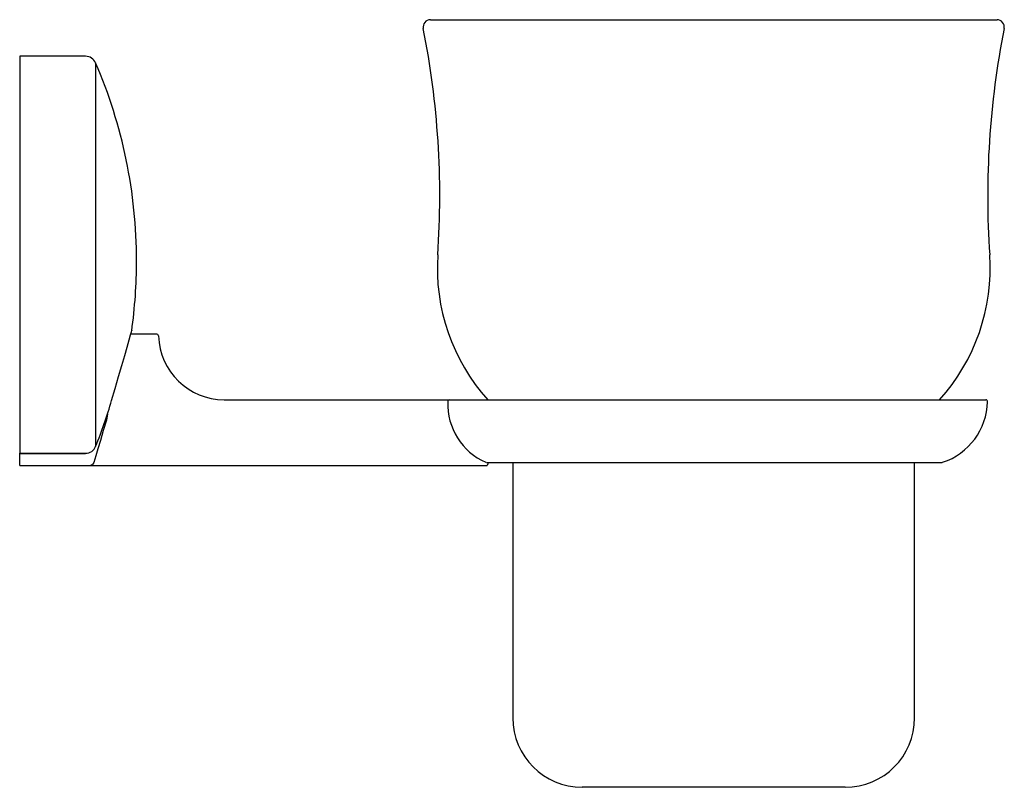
# Model space of a CAD drawing. Header units: millimetres. Extents: x 4073.698 to 4073.833, y 1954.889 to 1954.994.
import ezdxf

# ---------------------------------------------------------------- set-up
doc = ezdxf.new("R2010")
doc.units = ezdxf.units.MM
doc.layers.add('SANINDUSA', color=3, linetype='Continuous')

msp = doc.modelspace()

# ---------------------------------------------------------------- linework, layer by layer
at = {"layer": 'SANINDUSA'}
for p, q in [((4073.75430099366, 1954.993537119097), (4073.831852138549, 1954.993537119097)), ((4073.707098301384, 1954.988537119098), (4073.698076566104, 1954.988537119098)), ((4073.698076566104, 1954.988537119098), (4073.698076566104, 1954.934229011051)), ((4073.708475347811, 1954.98763188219), (4073.708475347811, 1954.935175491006)), ((4073.716829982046, 1954.950537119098), (4073.713276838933, 1954.950537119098)), ((4073.726076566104, 1954.941537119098), (4073.756871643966, 1954.941537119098)), ((4073.756871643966, 1954.941537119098), (4073.830322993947, 1954.941537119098)), ((4073.710085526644, 1954.939594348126), (4073.709947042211, 1954.93876566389)), ((4073.698076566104, 1954.934229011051), (4073.707098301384, 1954.934229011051)), ((4073.698076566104, 1954.934213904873), (4073.698076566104, 1954.934229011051)), ((4073.698076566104, 1954.934213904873), (4073.707098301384, 1954.934213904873)), ((4073.698076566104, 1954.933908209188), (4073.698076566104, 1954.934213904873)), ((4073.698076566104, 1954.932537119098), (4073.698076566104, 1954.933908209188)), ((4073.707098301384, 1954.934213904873), (4073.707098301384, 1954.934229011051)), ((4073.698076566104, 1954.932537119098), (4073.707752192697, 1954.932537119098)), ((4073.707752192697, 1954.932537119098), (4073.762085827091, 1954.932537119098)), ((4073.761957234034, 1954.932980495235), (4073.824326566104, 1954.932980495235)), ((4073.765576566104, 1954.932980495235), (4073.765576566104, 1954.898037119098)), ((4073.820576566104, 1954.898037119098), (4073.820576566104, 1954.932980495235)), ((4073.811076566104, 1954.888537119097), (4073.775076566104, 1954.888537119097))]:
    msp.add_line(p, q, dxfattribs=at)
at = {"layer": 'SANINDUSA', "flags": 128}
for points in [[(4073.710665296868, 1954.941467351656), (4073.711141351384, 1954.943093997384), (4073.711614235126, 1954.944721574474), (4073.71204488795, 1954.946214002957), (4073.712445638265, 1954.947611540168), (4073.71277428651, 1954.94876392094), (4073.71304982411, 1954.949734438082), (4073.71324043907, 1954.950408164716), (4073.713363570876, 1954.950844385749), (4073.713407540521, 1954.951000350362), (4073.713404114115, 1954.950988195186)], [(4073.709947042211, 1954.93876566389), (4073.709521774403, 1954.937333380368), (4073.709118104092, 1954.935982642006), (4073.708778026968, 1954.934851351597), (4073.708486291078, 1954.933885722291), (4073.708209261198, 1954.932972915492)], [(4073.708209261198, 1954.932972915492), (4073.708082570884, 1954.932720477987), (4073.707756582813, 1954.932537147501), (4073.707752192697, 1954.932537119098)], [(4073.762201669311, 1954.932980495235), (4073.762149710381, 1954.932792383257), (4073.762083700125, 1954.93256172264), (4073.762085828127, 1954.932569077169)]]:
    msp.add_lwpolyline(points, dxfattribs=at)
at = {"layer": 'SANINDUSA'}
for centre, radius, start, end in [((4073.75430099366, 1954.992537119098), 0.001000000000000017, 90, 191.226814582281), ((4073.831852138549, 1954.992537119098), 0.001000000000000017, 348.773185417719, 90), ((4073.637659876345, 1954.969384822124), 0.1179166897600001, 356.105894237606, 11.22681458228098), ((4073.948493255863, 1954.969384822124), 0.1179166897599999, 168.773185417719, 183.894105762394), ((4073.707098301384, 1954.987037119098), 0.0015, 23.36010285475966, 90), ((4073.645743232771, 1954.960537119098), 0.06833333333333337, 0, 23.36010285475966), ((4073.645743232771, 1954.960537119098), 0.06833333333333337, 351.966512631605, 0), ((4073.782173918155, 1954.959547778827), 0.02693176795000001, 176.105894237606, 221.9707765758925), ((4073.803979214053, 1954.959547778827), 0.02693176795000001, 318.0292234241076, 3.894105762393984), ((4073.716829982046, 1954.950287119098), 0.00025, 1.548300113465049, 90), ((4073.726076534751, 1954.950537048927), 0.0089999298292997, 181.548300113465, 270.0001996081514), ((4073.645743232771, 1954.960537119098), 0.0676648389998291, 337.9872747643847, 343.6307337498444), ((4073.765387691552, 1954.940972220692), 0.008717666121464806, 177.9768944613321, 246.2447409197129), ((4073.756886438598, 1954.941322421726), 0.0002152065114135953, 93.9419768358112, 191.3751064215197), ((4073.821576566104, 1954.941537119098), 0.009000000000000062, 288.3176984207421, 358.3627549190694), ((4073.830322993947, 1954.941287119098), 0.00025, 358.3627549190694, 90), ((4073.707080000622, 1954.935730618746), 0.001501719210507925, 270.6982546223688, 338.3052588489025), ((4073.824326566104, 1954.933230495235), 0.0002500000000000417, 270, 288.3176984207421), ((4073.775076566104, 1954.898037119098), 0.009500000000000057, 180, 270), ((4073.811076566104, 1954.898037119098), 0.0095, 270, 0)]:
    msp.add_arc(centre, radius, start, end, dxfattribs=at)

doc.saveas('drawing.dxf')
